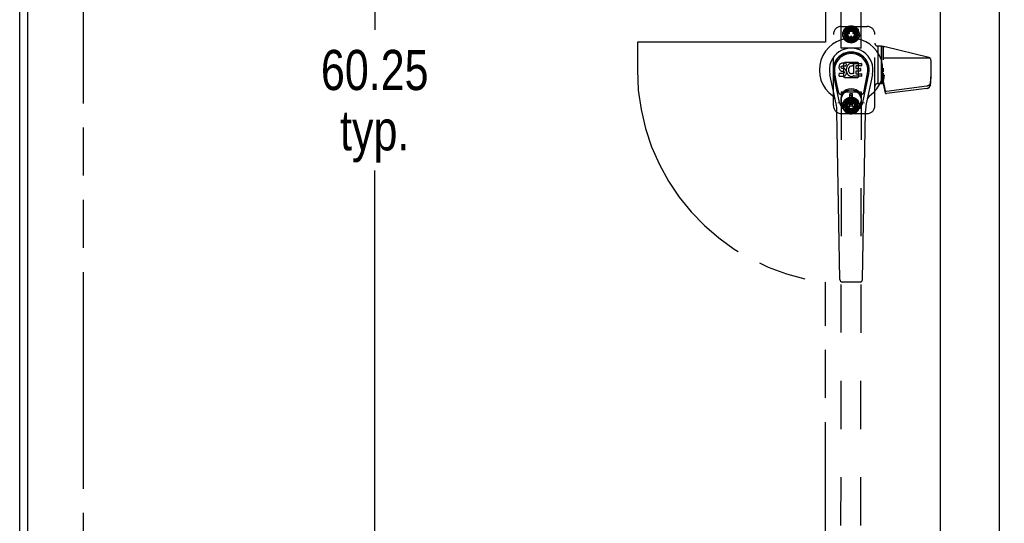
# Model space of a CAD drawing. Header units: inches. Extents: x 0 to 277, y 0 to 179.
# Tile 37 of 94: x 60 to 91, y 76 to 92. Entities that reach past the tile are written whole.
import ezdxf

# ---------------------------------------------------------------- set-up
doc = ezdxf.new("R2010")
doc.units = ezdxf.units.IN
doc.header["$LTSCALE"] = 15.20914
doc.header["$MEASUREMENT"] = 0
doc.linetypes.add('HIDDEN', pattern=[0.2, 0.1, -0.1])
doc.linetypes.add('PHANTOM', pattern=[0.8, 0.45, -0.05, 0.1, -0.05, 0.1, -0.05])
doc.layers.get('0').update_dxf_attribs({"linetype": 'CONTINUOUS'})
for name, color, linetype in [('02___PRT_ALL_AXES', 7, 'CONTINUOUS'), ('AVAILABLE_DOOR_SPACE', 7, 'CONTINUOUS'), ('DEFAULT_2', 8, 'HIDDEN'), ('DIMENSIONS', 7, 'CONTINUOUS')]:
    doc.layers.add(name, color=color, linetype=linetype)
doc.styles.get("Standard").update_dxf_attribs({"font": 'txt', "width": 0.8})
doc.dimstyles.new('DIMSTYLE_3', dxfattribs={"dimtxt": 1.268784, "dimasz": 1.626646, "dimexe": 0.09, "dimexo": 0.07, "dimgap": 0.039, "dimtad": 0, "dimtih": 1, "dimtoh": 1, "dimzin": 4, "dimdsep": 46, "dimtxsty": 'Standard', "dimblk": '_FILLED', "dimblk1": '_FILLED', "dimblk2": '_FILLED', "dimcen": 0.09, "dimadec": 0, "dimazin": 0, "dimtfac": 1, "dimtofl": 0, "dimtmove": 0, "dimatfit": 3, "dimldrblk": '_FILLED', "dimfxl": 0, "dimtolj": 1, "dimtzin": 4, "dimarcsym": 0})

# ---------------------------------------------------------------- blocks, each defined once
blk = doc.blocks.new('_FILLED')
at = {"color": 0, "linetype": 'ByBlock'}
blk.add_solid([(0, 0), (-1, 0.2), (-1, -0.2)], dxfattribs=at)
blk = doc.blocks.new('*D13')
at = {"layer": 'DIMENSIONS', "color": 2, "linetype": 'Continuous'}
for p, q in [((91.093, 109.841), (87.84, 109.841)), ((94.718, 109.841), (97.843, 109.841))]:
    blk.add_line(p, q, dxfattribs=at)
at = {"layer": 'DIMENSIONS', "color": 2, "linetype": 'Continuous', "xscale": 1.6266460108, "yscale": 1.6266460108, "zscale": 1.6266460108}
blk.add_blockref('_FILLED', (91.093, 109.841), dxfattribs=at)
at = {"layer": 'DIMENSIONS', "color": 2, "linetype": 'Continuous', "xscale": 1.6266460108, "yscale": 1.6266460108, "zscale": 1.6266460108, "rotation": 180}
blk.add_blockref('_FILLED', (94.718, 109.841), dxfattribs=at)
at = {"layer": 'DIMENSIONS', "color": 2, "linetype": 'Continuous', "insert": (98.477, 110.475), "char_height": 1.2688, "width": 4.06011, "attachment_point": 1, "line_spacing_factor": 0.9}
blk.add_mtext('3.63', dxfattribs=at)
blk = doc.blocks.new('*D19')
at = {"layer": 'DIMENSIONS', "color": 2, "linetype": 'Continuous'}
for p, q in [((71.364, 120.044), (71.364, 91.188)), ((71.364, 59.794), (71.364, 86.748))]:
    blk.add_line(p, q, dxfattribs=at)
at = {"layer": 'DIMENSIONS', "color": 2, "linetype": 'Continuous', "xscale": 1.6266460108, "yscale": 1.6266460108, "zscale": 1.6266460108}
for p, rotation in [((71.364, 120.044), 90), ((71.364, 59.794), 270)]:
    blk.add_blockref('_FILLED', p, dxfattribs=dict(at, rotation=rotation))
at = {"layer": 'DIMENSIONS', "color": 2, "linetype": 'Continuous', "insert": (71.364, 90.554), "char_height": 1.2688, "width": 5.07514, "attachment_point": 2, "line_spacing_factor": 0.9}
blk.add_mtext('60.25\\Ptyp.', dxfattribs=at)

msp = doc.modelspace()

# ---------------------------------------------------------------- linework, layer by layer
at = {"color": 3, "linetype": 'Continuous'}
for p, q in [((60.156, 52.023), (60.156, 123.815)), ((60.406, 121.065), (60.406, 58.773)), ((89.218, 121.065), (89.218, 58.773)), ((91.093, 58.773), (91.093, 121.065))]:
    msp.add_line(p, q, dxfattribs=at)
at = {"color": 7, "linetype": 'Continuous'}
for p, q in [((86.021, 90.034), (86.019, 90.01)), ((86.019, 90.01), (86.02, 89.986)), ((86.02, 89.986), (86.024, 89.963)), ((86.026, 90.057), (86.021, 90.034)), ((86.024, 89.963), (86.032, 89.94)), ((86.035, 90.08), (86.026, 90.057)), ((86.032, 89.94), (86.045, 89.92)), ((86.049, 90.099), (86.035, 90.08)), ((86.045, 89.92), (86.061, 89.903)), ((86.058, 90.107), (86.049, 90.099)), ((86.067, 90.114), (86.058, 90.107)), ((86.061, 89.903), (86.081, 89.89)), ((86.089, 90.124), (86.067, 90.114)), ((86.081, 89.89), (86.092, 89.886)), ((86.112, 90.131), (86.089, 90.124)), ((86.09, 89.998), (86.091, 90.013)), ((86.091, 89.991), (86.09, 89.998)), ((86.091, 90.013), (86.093, 90.028)), ((86.093, 89.984), (86.091, 89.991)), ((86.092, 89.886), (86.104, 89.884)), ((86.093, 90.028), (86.096, 90.035)), ((86.098, 89.978), (86.093, 89.984)), ((86.096, 90.035), (86.102, 90.04)), ((86.104, 89.973), (86.098, 89.978)), ((86.102, 90.04), (86.116, 90.044)), ((86.118, 89.969), (86.104, 89.973)), ((86.104, 89.884), (86.151, 89.883)), ((86.252, 90.131), (86.112, 90.131)), ((86.116, 90.044), (86.131, 90.046)), ((86.142, 89.97), (86.118, 89.969)), ((86.131, 90.046), (86.244, 90.046)), ((86.166, 89.969), (86.142, 89.97)), ((86.151, 89.883), (86.159, 89.882)), ((86.159, 89.882), (86.166, 89.88)), ((86.19, 89.964), (86.166, 89.969)), ((86.166, 89.88), (86.172, 89.875)), ((86.172, 89.875), (86.177, 89.87)), ((86.177, 89.87), (86.183, 89.856)), ((86.183, 89.856), (86.186, 89.841)), ((86.185, 89.833), (86.183, 89.826)), ((86.186, 89.841), (86.185, 89.833)), ((86.201, 89.959), (86.19, 89.964)), ((86.21, 89.952), (86.201, 89.959)), ((86.228, 89.935), (86.21, 89.952)), ((86.241, 89.915), (86.228, 89.935)), ((86.25, 89.893), (86.241, 89.915)), ((86.244, 90.046), (86.249, 90.046)), ((86.249, 90.046), (86.251, 90.051)), ((86.256, 89.87), (86.25, 89.893)), ((86.251, 90.051), (86.252, 90.064)), ((86.256, 89.967), (86.251, 89.923)), ((86.251, 89.923), (86.252, 89.9)), ((86.253, 90.088), (86.252, 90.131)), ((86.252, 90.064), (86.253, 90.088)), ((86.252, 89.9), (86.255, 89.878)), ((86.255, 89.878), (86.26, 89.856)), ((86.26, 89.989), (86.256, 89.967)), ((86.259, 89.846), (86.256, 89.87)), ((86.257, 89.822), (86.259, 89.846)), ((86.266, 90.01), (86.26, 89.989)), ((86.26, 89.856), (86.267, 89.835)), ((86.275, 90.031), (86.266, 90.01)), ((86.267, 89.835), (86.288, 89.796)), ((86.285, 90.05), (86.275, 90.031)), ((86.298, 90.069), (86.285, 90.05)), ((86.313, 90.085), (86.298, 90.069)), ((86.329, 90.101), (86.313, 90.085)), ((86.325, 89.965), (86.321, 89.938)), ((86.321, 89.938), (86.321, 89.911)), ((86.321, 89.911), (86.322, 89.898)), ((86.322, 89.898), (86.325, 89.885)), ((86.328, 89.978), (86.325, 89.965)), ((86.325, 89.885), (86.335, 89.86)), ((86.334, 89.989), (86.328, 89.978)), ((86.348, 90.114), (86.329, 90.101)), ((86.348, 90.013), (86.334, 89.989)), ((86.335, 89.86), (86.349, 89.837)), ((86.368, 90.122), (86.348, 90.114)), ((86.357, 90.023), (86.348, 90.013)), ((86.349, 89.837), (86.357, 89.827)), ((86.367, 90.03), (86.357, 90.023)), ((86.392, 90.041), (86.367, 90.03)), ((86.39, 90.127), (86.368, 90.122)), ((86.412, 90.129), (86.39, 90.127)), ((86.405, 90.044), (86.392, 90.041)), ((86.418, 90.044), (86.405, 90.044)), ((86.434, 90.129), (86.412, 90.129)), ((86.432, 90.041), (86.418, 90.044)), ((86.444, 90.036), (86.432, 90.041)), ((86.446, 90.127), (86.434, 90.129)), ((86.456, 90.124), (86.446, 90.127)), ((86.476, 90.107), (86.45, 90.039)), ((86.475, 90.112), (86.456, 90.124)), ((86.485, 89.804), (86.485, 90.129)), ((86.485, 90.129), (86.722, 90.129)), ((86.555, 90.041), (86.555, 89.974)), ((86.556, 89.883), (86.556, 89.805)), ((86.722, 90.046), (86.56, 90.046)), ((86.56, 89.969), (86.691, 89.969)), ((86.691, 89.887), (86.561, 89.887)), ((86.695, 89.965), (86.695, 89.892)), ((86.726, 90.124), (86.726, 90.05)), ((85.929, 88.85), (85.731, 89.776)), ((86.039, 88.897), (85.847, 89.8)), ((85.895, 89.574), (85.851, 89.801)), ((85.963, 89.427), (85.888, 89.809)), ((86.022, 89.724), (86.022, 89.799)), ((86.085, 89.804), (86.026, 89.804)), ((86.026, 89.719), (86.17, 89.719)), ((86.146, 89.804), (86.085, 89.804)), ((86.161, 89.806), (86.146, 89.804)), ((86.168, 89.809), (86.161, 89.806)), ((86.173, 89.814), (86.168, 89.809)), ((86.17, 89.719), (86.182, 89.721)), ((86.183, 89.826), (86.173, 89.814)), ((86.182, 89.721), (86.194, 89.725)), ((86.194, 89.725), (86.213, 89.739)), ((86.213, 89.739), (86.23, 89.756)), ((86.23, 89.756), (86.237, 89.766)), ((86.237, 89.766), (86.242, 89.776)), ((86.242, 89.776), (86.251, 89.799)), ((86.251, 89.799), (86.257, 89.822)), ((86.288, 89.796), (86.301, 89.778)), ((86.301, 89.778), (86.315, 89.761)), ((86.315, 89.761), (86.332, 89.746)), ((86.332, 89.746), (86.35, 89.732)), ((86.35, 89.732), (86.359, 89.727)), ((86.357, 89.827), (86.367, 89.818)), ((86.359, 89.727), (86.37, 89.723)), ((86.367, 89.818), (86.379, 89.811)), ((86.37, 89.723), (86.392, 89.718)), ((86.379, 89.811), (86.391, 89.806)), ((86.391, 89.806), (86.404, 89.804)), ((86.392, 89.718), (86.414, 89.715)), ((86.404, 89.804), (86.418, 89.803)), ((86.414, 89.715), (86.436, 89.718)), ((86.418, 89.803), (86.431, 89.805)), ((86.431, 89.805), (86.443, 89.809)), ((86.436, 89.718), (86.457, 89.725)), ((86.443, 89.809), (86.456, 89.815)), ((86.456, 89.815), (86.467, 89.822)), ((86.457, 89.725), (86.476, 89.737)), ((86.473, 89.821), (86.485, 89.804)), ((86.476, 89.737), (86.476, 89.737)), ((86.487, 89.737), (86.476, 89.737)), ((86.487, 89.724), (86.487, 89.737)), ((86.722, 89.719), (86.491, 89.719)), ((86.561, 89.801), (86.722, 89.801)), ((86.727, 89.796), (86.727, 89.724)), ((86.771, 88.897), (86.964, 89.8)), ((86.848, 89.427), (86.922, 89.809)), ((87.079, 89.776), (86.882, 88.85)), ((86.915, 89.574), (86.96, 89.801)), ((86.011, 89.202), (85.963, 89.427)), ((86.8, 89.202), (86.848, 89.427)), ((86.36, 88.788), (86.36, 89.162)), ((86.45, 89.162), (86.36, 89.162)), ((86.36, 89.123), (86.45, 89.123)), ((86.411, 89.123), (86.411, 89.044)), ((86.45, 89.044), (86.411, 89.044)), ((86.45, 88.788), (86.45, 89.162)), ((86.047, 83.304), (85.954, 88.624)), ((86.45, 88.827), (86.36, 88.827)), ((86.36, 88.788), (86.45, 88.788)), ((86.763, 83.304), (86.856, 88.624)), ((86.126, 83.227), (86.684, 83.227))]:
    msp.add_line(p, q, dxfattribs=at)
for points in [[(86.007, 88.867), (86.005, 88.872), (86.004, 88.878), (86.002, 88.883), (86.001, 88.889)], [(86.81, 88.889), (86.808, 88.883), (86.807, 88.878), (86.805, 88.872), (86.803, 88.867)]]:
    msp.add_lwpolyline(points, dxfattribs=at)
for radius in [0.317, 0.313]:
    msp.add_circle((86.405, 88.975), radius, dxfattribs=at)
for centre, radius, start, end in [((86.405, 89.919), 1.004, 305.5066, 234.4934), ((86.405, 89.919), 0.689, 347.9703, 192.0297), ((86.405, 89.919), 0.571, 347.9703, 192.0297), ((86.405, 89.91), 0.527, 348.9402, 191.0594), ((86.446, 90.04), 0.00448, 246.1578, 339.0016), ((86.472, 90.108), 0.00448, 339.0016, 51.8729), ((86.56, 90.041), 0.00448, 90, 180), ((86.56, 89.974), 0.00448, 180, 270), ((86.561, 89.883), 0.00448, 90, 180), ((86.691, 89.965), 0.00448, 0, 90), ((86.691, 89.892), 0.00448, 270, 360), ((86.722, 90.124), 0.00448, 0, 90), ((86.722, 90.05), 0.00448, 270, 360), ((86.026, 89.799), 0.00448, 90, 180.0119), ((86.026, 89.724), 0.00483, 180, 270), ((86.469, 89.819), 0.00448, 34.0893, 127.3444), ((86.491, 89.724), 0.00448, 180, 270), ((86.561, 89.805), 0.00448, 180, 270), ((86.722, 89.796), 0.00448, 0, 90), ((86.722, 89.724), 0.00448, 270, 360), ((86.405, 88.975), 0.354, 35.4237, 144.5763), ((85.708, 88.942), 0.197, 12.0297, 54.4934), ((86.068, 89.215), 0.0591, 192.0297, 324.5763), ((86.742, 89.215), 0.0591, 215.4237, 347.9703), ((87.103, 88.942), 0.197, 125.5066, 167.9703), ((84.774, 88.604), 1.181, 1, 12.0297), ((86.405, 88.975), 0.374, 192.0297, 347.9703), ((88.037, 88.604), 1.181, 167.9703, 179), ((86.126, 83.305), 0.0787, 181, 270), ((86.684, 83.305), 0.0787, 270, 359)]:
    msp.add_arc(centre, radius, start, end, dxfattribs=at)
msp.add_ellipse((86.405, 89.91), major_axis=(0, 0.565), ratio=0.999848, start_param=-1.76365, end_param=1.76365, dxfattribs=at)
at = {"layer": '02___PRT_ALL_AXES', "color": 8, "linetype": 'HIDDEN'}
for p, q in [((86.093, 90.606), (86.047, 120.106)), ((86.718, 90.607), (86.672, 120.107)), ((86.718, 90.607), (86.093, 90.606)), ((87.365, 90.667), (87.365, 89.49)), ((86.093, 89.233), (86.047, 59.733)), ((86.093, 89.233), (86.718, 89.232)), ((86.718, 89.232), (86.672, 59.732)), ((87.245, 89.49), (87.367, 89.49))]:
    msp.add_line(p, q, dxfattribs=at)
for centre, radius in [((86.405, 91.044), 0.195), ((86.405, 91.044), 0.172), ((86.405, 88.795), 0.195), ((86.405, 88.794), 0.172)]:
    msp.add_circle(centre, radius, dxfattribs=at)
at = {"layer": 'AVAILABLE_DOOR_SPACE', "color": 4, "linetype": 'PHANTOM'}
for p, q in [((62.156, 120.044), (62.156, 59.794)), ((85.593, 120.044), (85.593, 90.794)), ((79.655, 90.794), (79.655, 89.919)), ((85.593, 90.794), (79.655, 90.794)), ((85.593, 59.794), (85.593, 83.218))]:
    msp.add_line(p, q, dxfattribs=at)
msp.add_arc((86.405, 89.919), 6.75, 180, 263.0908, dxfattribs=at)
at = {"layer": 'DEFAULT_2', "color": 8, "linetype": 'HIDDEN'}
for p, q in [((86.095, 91.294), (86.905, 91.294)), ((86.144, 91.09), (86.177, 91.168)), ((86.144, 91.09), (86.285, 91.065)), ((86.144, 90.998), (86.148, 91.082)), ((86.284, 91.059), (86.148, 91.082)), ((86.285, 91.065), (86.163, 91.136)), ((86.175, 91.177), (86.233, 91.239)), ((86.175, 91.177), (86.3, 91.105)), ((86.296, 91.099), (86.177, 91.168)), ((86.296, 91.223), (86.195, 91.049)), ((86.3, 91.105), (86.209, 91.213)), ((86.322, 91.133), (86.233, 91.239)), ((86.234, 91.247), (86.31, 91.286)), ((86.234, 91.247), (86.327, 91.137)), ((86.327, 91.137), (86.278, 91.27)), ((86.287, 91.113), (86.286, 91.111)), ((86.347, 91.071), (86.288, 91.105)), ((86.294, 91.115), (86.353, 91.081)), ((86.506, 91.229), (86.304, 91.228)), ((86.357, 91.156), (86.31, 91.286)), ((86.314, 91.294), (86.398, 91.304)), ((86.314, 91.294), (86.363, 91.159)), ((86.363, 91.159), (86.363, 91.3)), ((86.398, 91.166), (86.398, 91.304)), ((86.405, 91.31), (86.405, 91.166)), ((86.405, 91.31), (86.487, 91.291)), ((86.405, 91.166), (86.453, 91.299)), ((86.44, 91.161), (86.487, 91.291)), ((86.496, 91.294), (86.447, 91.159)), ((86.447, 91.159), (86.537, 91.267)), ((86.457, 91.081), (86.516, 91.115)), ((86.522, 91.105), (86.463, 91.071)), ((86.478, 91.142), (86.567, 91.248)), ((86.576, 91.248), (86.483, 91.138)), ((86.483, 91.138), (86.605, 91.208)), ((86.496, 91.294), (86.567, 91.248)), ((86.507, 91.111), (86.627, 91.18)), ((86.635, 91.177), (86.511, 91.105)), ((86.511, 91.105), (86.649, 91.13)), ((86.615, 91.05), (86.514, 91.224)), ((86.524, 91.112), (86.523, 91.114)), ((86.524, 91.072), (86.66, 91.096)), ((86.667, 91.091), (86.525, 91.066)), ((86.627, 91.18), (86.576, 91.248)), ((86.66, 91.096), (86.635, 91.177)), ((86.662, 91.006), (86.667, 91.091)), ((85.845, 88.794), (85.845, 91.044)), ((86.144, 90.998), (86.285, 91.023)), ((86.285, 91.023), (86.146, 91.047)), ((86.286, 91.016), (86.151, 90.992)), ((86.175, 90.911), (86.151, 90.992)), ((86.3, 90.983), (86.161, 90.959)), ((86.175, 90.911), (86.3, 90.983)), ((86.303, 90.977), (86.184, 90.908)), ((86.235, 90.841), (86.184, 90.908)), ((86.195, 91.039), (86.296, 90.865)), ((86.327, 90.951), (86.205, 90.88)), ((86.235, 90.841), (86.327, 90.951)), ((86.332, 90.946), (86.244, 90.841)), ((86.244, 90.841), (86.315, 90.795)), ((86.364, 90.93), (86.273, 90.822)), ((86.506, 90.86), (86.305, 90.86)), ((86.315, 90.795), (86.364, 90.93)), ((86.37, 90.927), (86.323, 90.798)), ((86.323, 90.798), (86.406, 90.779)), ((86.354, 91.073), (86.355, 91.074)), ((86.405, 90.922), (86.357, 90.79)), ((86.399, 90.913), (86.399, 90.98)), ((86.406, 90.985), (86.404, 90.985)), ((86.404, 90.908), (86.406, 90.908)), ((86.406, 90.779), (86.405, 90.922)), ((86.411, 90.98), (86.411, 90.913)), ((86.412, 90.922), (86.412, 90.784)), ((86.412, 90.784), (86.496, 90.795)), ((86.447, 90.93), (86.447, 90.789)), ((86.496, 90.795), (86.447, 90.93)), ((86.453, 90.932), (86.501, 90.803)), ((86.456, 91.075), (86.457, 91.073)), ((86.484, 90.951), (86.532, 90.819)), ((86.576, 90.841), (86.484, 90.951)), ((86.489, 90.955), (86.577, 90.85)), ((86.501, 90.803), (86.576, 90.841)), ((86.635, 90.912), (86.511, 90.983)), ((86.511, 90.983), (86.602, 90.876)), ((86.514, 90.989), (86.634, 90.92)), ((86.515, 90.865), (86.615, 91.04)), ((86.525, 91.066), (86.664, 91.041)), ((86.525, 91.023), (86.647, 90.953)), ((86.667, 90.999), (86.525, 91.023)), ((86.526, 91.03), (86.662, 91.006)), ((86.577, 90.85), (86.635, 90.912)), ((86.634, 90.92), (86.667, 90.999)), ((87.155, 88.794), (87.155, 91.044)), ((87.245, 90.674), (87.246, 90.674)), ((87.262, 89.49), (87.262, 90.674)), ((87.262, 89.49), (87.262, 90.674)), ((87.367, 89.49), (87.367, 90.667)), ((87.425, 90.236), (87.425, 90.658)), ((88.856, 90.311), (87.483, 90.646)), ((86.173, 90.125), (86.199, 90.151)), ((86.6, 90.156), (86.21, 90.156)), ((86.611, 90.151), (86.637, 90.125)), ((88.891, 90.294), (87.425, 90.294)), ((88.925, 90.224), (88.925, 89.704)), ((86.168, 90.114), (86.168, 89.724)), ((86.641, 89.724), (86.641, 90.114)), ((87.425, 89.859), (87.425, 89.972)), ((86.199, 89.687), (86.173, 89.713)), ((86.21, 89.683), (86.6, 89.683)), ((86.637, 89.713), (86.611, 89.687)), ((87.405, 89.49), (87.405, 89.74)), ((87.405, 89.74), (87.447, 89.74)), ((87.422, 89.663), (87.405, 89.74)), ((87.405, 89.533), (87.405, 89.547)), ((87.405, 89.523), (87.405, 89.533)), ((87.405, 89.517), (87.405, 89.523)), ((87.419, 89.627), (87.423, 89.603)), ((87.424, 89.649), (87.447, 89.649)), ((87.425, 89.69), (87.425, 89.819)), ((87.425, 89.744), (87.447, 89.744)), ((87.425, 89.49), (87.425, 89.634)), ((87.485, 89.262), (87.425, 89.565)), ((87.447, 89.649), (87.447, 89.744)), ((88.925, 89.774), (88.897, 89.493)), ((88.925, 89.704), (88.897, 89.423)), ((87.262, 89.49), (87.262, 89.49)), ((87.365, 89.49), (87.425, 89.49)), ((87.405, 89.513), (87.405, 89.517)), ((87.405, 89.511), (87.405, 89.513)), ((87.405, 89.509), (87.405, 89.511)), ((87.405, 89.508), (87.405, 89.509)), ((87.405, 89.506), (87.405, 89.508)), ((87.405, 89.505), (87.405, 89.506)), ((87.405, 89.506), (87.405, 89.506)), ((87.406, 89.505), (87.405, 89.505)), ((87.406, 89.504), (87.406, 89.505)), ((87.406, 89.504), (87.406, 89.504)), ((87.422, 89.511), (87.425, 89.495)), ((87.485, 89.192), (87.425, 89.495)), ((88.794, 89.409), (87.52, 89.243)), ((88.794, 89.339), (87.52, 89.173)), ((88.898, 89.493), (88.896, 89.484)), ((88.898, 89.423), (88.896, 89.414)), ((88.897, 89.423), (88.897, 89.493)), ((88.898, 89.493), (88.897, 89.493)), ((88.898, 89.423), (88.897, 89.423)), ((88.898, 89.493), (88.898, 89.423)), ((86.144, 88.841), (86.177, 88.919)), ((86.175, 88.928), (86.234, 88.99)), ((86.175, 88.928), (86.3, 88.856)), ((86.296, 88.85), (86.177, 88.919)), ((86.296, 88.974), (86.195, 88.8)), ((86.3, 88.856), (86.209, 88.964)), ((86.322, 88.884), (86.234, 88.99)), ((86.235, 88.998), (86.311, 89.037)), ((86.235, 88.998), (86.327, 88.888)), ((86.327, 88.888), (86.279, 89.021)), ((86.506, 88.979), (86.305, 88.979)), ((86.357, 88.907), (86.311, 89.037)), ((86.315, 89.044), (86.399, 89.054)), ((86.315, 89.044), (86.364, 88.909)), ((86.364, 88.909), (86.364, 89.05)), ((86.399, 88.917), (86.399, 89.054)), ((86.399, 88.859), (86.399, 88.926)), ((86.406, 88.931), (86.404, 88.931)), ((86.406, 89.06), (86.405, 88.917)), ((86.405, 88.917), (86.454, 89.049)), ((86.406, 89.06), (86.488, 89.041)), ((86.411, 88.926), (86.411, 88.859)), ((86.441, 88.911), (86.488, 89.041)), ((86.496, 89.044), (86.447, 88.909)), ((86.447, 88.909), (86.538, 89.017)), ((86.479, 88.892), (86.567, 88.998)), ((86.576, 88.998), (86.484, 88.888)), ((86.484, 88.888), (86.606, 88.958)), ((86.496, 89.044), (86.567, 88.998)), ((86.507, 88.861), (86.627, 88.93)), ((86.635, 88.927), (86.511, 88.856)), ((86.615, 88.799), (86.515, 88.974)), ((86.627, 88.93), (86.576, 88.998)), ((86.66, 88.846), (86.635, 88.927)), ((86.144, 88.841), (86.285, 88.816)), ((86.144, 88.749), (86.148, 88.834)), ((86.144, 88.749), (86.285, 88.774)), ((86.285, 88.774), (86.146, 88.799)), ((86.284, 88.81), (86.148, 88.834)), ((86.286, 88.767), (86.15, 88.744)), ((86.175, 88.662), (86.15, 88.744)), ((86.3, 88.734), (86.161, 88.71)), ((86.285, 88.816), (86.163, 88.887)), ((86.175, 88.662), (86.3, 88.734)), ((86.303, 88.728), (86.183, 88.66)), ((86.234, 88.592), (86.183, 88.66)), ((86.195, 88.79), (86.296, 88.616)), ((86.327, 88.701), (86.204, 88.631)), ((86.234, 88.592), (86.327, 88.701)), ((86.332, 88.697), (86.243, 88.592)), ((86.243, 88.592), (86.314, 88.545)), ((86.363, 88.68), (86.272, 88.573)), ((86.286, 88.728), (86.287, 88.726)), ((86.288, 88.734), (86.347, 88.768)), ((86.353, 88.758), (86.294, 88.724)), ((86.506, 88.61), (86.304, 88.611)), ((86.314, 88.545), (86.363, 88.68)), ((86.37, 88.678), (86.322, 88.549)), ((86.355, 88.765), (86.354, 88.766)), ((86.405, 88.673), (86.356, 88.541)), ((86.404, 88.854), (86.406, 88.854)), ((86.405, 88.529), (86.405, 88.673)), ((86.412, 88.673), (86.411, 88.535)), ((86.447, 88.68), (86.446, 88.539)), ((86.496, 88.545), (86.447, 88.68)), ((86.453, 88.683), (86.5, 88.553)), ((86.457, 88.766), (86.456, 88.764)), ((86.516, 88.724), (86.457, 88.758)), ((86.463, 88.768), (86.522, 88.734)), ((86.576, 88.591), (86.483, 88.701)), ((86.483, 88.701), (86.531, 88.569)), ((86.489, 88.706), (86.577, 88.6)), ((86.5, 88.553), (86.576, 88.591)), ((86.511, 88.856), (86.65, 88.88)), ((86.511, 88.734), (86.601, 88.625)), ((86.635, 88.662), (86.511, 88.734)), ((86.514, 88.615), (86.615, 88.789)), ((86.514, 88.739), (86.633, 88.67)), ((86.523, 88.725), (86.524, 88.727)), ((86.524, 88.822), (86.66, 88.846)), ((86.667, 88.84), (86.525, 88.816)), ((86.525, 88.816), (86.664, 88.791)), ((86.667, 88.748), (86.525, 88.773)), ((86.525, 88.773), (86.647, 88.703)), ((86.526, 88.78), (86.662, 88.756)), ((86.577, 88.6), (86.635, 88.662)), ((86.633, 88.67), (86.667, 88.748)), ((86.662, 88.756), (86.667, 88.84)), ((86.095, 88.544), (86.905, 88.544)), ((86.322, 88.549), (86.405, 88.529)), ((86.411, 88.535), (86.496, 88.545))]:
    msp.add_line(p, q, dxfattribs=at)
for points in [[(87.425, 89.69), (87.406, 89.504), (87.406, 89.503), (87.406, 89.503), (87.406, 89.503), (87.406, 89.503), (87.406, 89.503), (87.406, 89.502), (87.406, 89.502), (87.406, 89.502), (87.406, 89.502), (87.406, 89.502), (87.406, 89.502), (87.406, 89.502), (87.406, 89.502), (87.406, 89.502), (87.406, 89.502), (87.406, 89.502), (87.406, 89.502), (87.406, 89.502), (87.406, 89.502), (87.406, 89.502), (87.406, 89.502), (87.406, 89.502), (87.406, 89.502), (87.406, 89.502), (87.406, 89.503), (87.406, 89.503), (87.406, 89.503), (87.406, 89.503), (87.406, 89.503), (87.406, 89.503), (87.406, 89.504), (87.406, 89.504)], [(87.425, 89.744), (87.428, 89.744), (87.43, 89.744), (87.433, 89.745), (87.435, 89.745), (87.437, 89.745), (87.439, 89.745), (87.442, 89.746), (87.444, 89.746), (87.446, 89.747), (87.448, 89.747), (87.45, 89.748), (87.452, 89.749), (87.454, 89.749), (87.455, 89.75), (87.457, 89.751), (87.459, 89.752), (87.46, 89.753), (87.462, 89.754), (87.463, 89.755), (87.465, 89.756)], [(87.52, 89.243), (87.518, 89.243), (87.517, 89.243), (87.515, 89.243), (87.514, 89.243), (87.512, 89.243), (87.511, 89.243), (87.509, 89.243), (87.508, 89.244), (87.506, 89.244), (87.505, 89.244), (87.503, 89.245), (87.502, 89.245), (87.501, 89.246), (87.499, 89.246), (87.498, 89.247), (87.497, 89.247), (87.496, 89.248), (87.494, 89.249), (87.493, 89.249), (87.492, 89.25), (87.491, 89.251), (87.49, 89.252), (87.489, 89.253), (87.489, 89.254), (87.488, 89.255), (87.487, 89.256), (87.487, 89.257), (87.486, 89.258), (87.486, 89.259), (87.485, 89.26), (87.485, 89.261), (87.485, 89.262)], [(88.896, 89.484), (88.895, 89.481), (88.894, 89.477), (88.893, 89.474), (88.891, 89.471), (88.89, 89.468), (88.888, 89.465), (88.886, 89.462), (88.885, 89.459), (88.882, 89.456), (88.88, 89.453), (88.878, 89.45), (88.875, 89.447), (88.873, 89.445), (88.87, 89.442), (88.867, 89.44), (88.864, 89.437), (88.861, 89.435), (88.858, 89.432), (88.854, 89.43), (88.851, 89.428), (88.847, 89.426), (88.844, 89.424), (88.84, 89.422), (88.836, 89.421), (88.832, 89.419), (88.828, 89.417), (88.824, 89.416), (88.82, 89.415), (88.816, 89.414), (88.812, 89.412), (88.807, 89.411), (88.803, 89.411), (88.799, 89.41), (88.794, 89.409)], [(88.794, 89.339), (88.799, 89.34), (88.803, 89.34), (88.807, 89.341), (88.812, 89.342), (88.816, 89.343), (88.82, 89.344), (88.824, 89.346), (88.828, 89.347), (88.832, 89.349), (88.836, 89.35), (88.84, 89.352), (88.844, 89.354), (88.847, 89.356), (88.851, 89.358), (88.854, 89.36), (88.858, 89.362), (88.861, 89.365), (88.864, 89.367), (88.867, 89.369), (88.87, 89.372), (88.873, 89.375), (88.875, 89.377), (88.878, 89.38), (88.88, 89.383), (88.882, 89.386), (88.885, 89.389), (88.886, 89.392), (88.888, 89.395), (88.89, 89.398), (88.891, 89.401), (88.893, 89.404), (88.894, 89.407), (88.895, 89.41), (88.896, 89.414)], [(87.485, 89.192), (87.485, 89.191), (87.485, 89.19), (87.486, 89.189), (87.486, 89.187), (87.487, 89.186), (87.487, 89.185), (87.488, 89.184), (87.489, 89.183), (87.489, 89.183), (87.49, 89.182), (87.491, 89.181), (87.492, 89.18), (87.493, 89.179), (87.494, 89.178), (87.496, 89.178), (87.497, 89.177), (87.498, 89.176), (87.499, 89.176), (87.501, 89.175), (87.502, 89.175), (87.503, 89.174), (87.505, 89.174), (87.506, 89.174), (87.508, 89.173), (87.509, 89.173), (87.511, 89.173), (87.512, 89.173), (87.514, 89.173), (87.515, 89.173), (87.517, 89.173), (87.518, 89.173), (87.52, 89.173)]]:
    msp.add_lwpolyline(points, dxfattribs=at)
for centre, radius in [((86.405, 91.044), 0.266), ((86.405, 91.044), 0.168), ((86.405, 91.044), 0.122), ((86.405, 91.044), 0.102), ((86.405, 88.795), 0.266), ((86.405, 88.795), 0.168), ((86.405, 88.795), 0.122), ((86.405, 88.795), 0.102)]:
    msp.add_circle(centre, radius, dxfattribs=at)
for centre, radius, start, end in [((86.095, 91.044), 0.25, 90, 180), ((86.291, 91.109), 0.005, 150.0907, 240.0907), ((86.292, 91.111), 0.005, 60.0907, 150.0907), ((86.304, 91.218), 0.01, 90.0901, 150.0956), ((86.35, 91.077), 0.005, 330.0907, 60.0907), ((86.46, 91.077), 0.005, 120.0907, 210.0907), ((86.506, 91.219), 0.01, 30.0893, 90.0948), ((86.519, 91.111), 0.005, 30.0907, 120.0907), ((86.52, 91.109), 0.005, 300.0907, 30.0907), ((86.905, 91.044), 0.25, 0, 90), ((86.204, 91.044), 0.01, 150.0908, 210.0942), ((86.305, 90.87), 0.01, 210.0893, 270.0948), ((86.349, 91.075), 0.005, 240.0907, 330.0907), ((86.404, 90.98), 0.005, 90.0907, 180.0907), ((86.404, 90.913), 0.005, 180.0907, 270.0907), ((86.406, 90.98), 0.005, 0.0907, 90.0907), ((86.406, 90.913), 0.005, 270.0907, 0.0907), ((86.461, 91.075), 0.005, 210.0907, 300.0907), ((86.506, 90.87), 0.01, 270.0901, 330.0956), ((86.606, 91.045), 0.01, 330.0908, 30.0942), ((87.245, 90.764), 0.09, 180, 270), ((87.246, 89.674), 1, 76.3015, 90), ((86.21, 90.14), 0.0156, 90, 135), ((86.6, 90.14), 0.0156, 45, 90), ((88.835, 90.224), 0.09, 0, 76.3015), ((86.184, 90.114), 0.0156, 135, 180), ((86.626, 90.114), 0.0156, 0, 45), ((86.184, 89.724), 0.0156, 180, 225), ((86.21, 89.698), 0.0156, 225, 270), ((86.6, 89.698), 0.0156, 270, 315), ((86.626, 89.724), 0.0156, 315, 360), ((87.245, 89.4), 0.09, 90, 180), ((86.305, 88.969), 0.01, 89.9087, 149.9142), ((86.404, 88.926), 0.005, 89.9093, 179.9093), ((86.406, 88.926), 0.005, 359.9093, 89.9093), ((86.506, 88.969), 0.01, 29.9078, 89.9134), ((86.095, 88.794), 0.25, 180, 270), ((86.204, 88.795), 0.01, 149.9094, 209.9128), ((86.291, 88.73), 0.005, 119.9093, 209.9093), ((86.292, 88.728), 0.005, 209.9093, 299.9093), ((86.304, 88.621), 0.01, 209.9078, 269.9134), ((86.349, 88.764), 0.005, 29.9093, 119.9093), ((86.35, 88.762), 0.005, 299.9093, 29.9093), ((86.404, 88.859), 0.005, 179.9093, 269.9093), ((86.406, 88.859), 0.005, 269.9093, 359.9093), ((86.46, 88.762), 0.005, 149.9093, 239.9093), ((86.461, 88.764), 0.005, 59.9093, 149.9093), ((86.506, 88.62), 0.01, 269.9087, 329.9142), ((86.519, 88.728), 0.005, 239.9093, 329.9093), ((86.52, 88.73), 0.005, 329.9093, 59.9093), ((86.606, 88.794), 0.01, 329.9094, 29.9128), ((86.905, 88.794), 0.25, 270, 360)]:
    msp.add_arc(centre, radius, start, end, dxfattribs=at)
for centre, major_axis, ratio, start_param, end_param in [((87.305, 89.635), (0, 0.126), 0.955893, -1.457897, -1.346424), ((87.305, 89.578), (0, 0.131), 0.915669, -1.570796, -1.383116), ((87.305, 89.634), (0, 0.131), 0.915669, -1.570796, -1.457897), ((87.305, 90.629), (-0.119, 1.127), 0.010271, -3.269376, -3.045004)]:
    msp.add_ellipse(centre, major_axis=major_axis, ratio=ratio, start_param=start_param, end_param=end_param, dxfattribs=at)

# ---------------------------------------------------------------- dimensions: what is measured, and where the dimension line sits
at = {"layer": 'DIMENSIONS', "color": 2, "linetype": 'Continuous'}
dim = msp.add_linear_dim(base=(71.364, 59.794), p1=(85.593, 120.044), p2=(85.593, 59.794), angle=270, text='<>\\Ptyp.', dimstyle='DIMSTYLE_3', dxfattribs=at)
dim.commit()
dim.dimension.update_dxf_attribs({"geometry": '*D19', "text_midpoint": (71.364, 88.968), "dimtype": 160})
dim = msp.add_linear_dim(base=(91.093207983, 109.840898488), p1=(94.718207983, 120.044478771), p2=(91.093207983, 58.793478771), angle=180, dimstyle='DIMSTYLE_3', dxfattribs=at)
dim.commit()
dim.dimension.update_dxf_attribs({"geometry": '*D13', "text_midpoint": (100.507049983, 109.840898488), "dimtype": 160})

doc.saveas('drawing.dxf')
